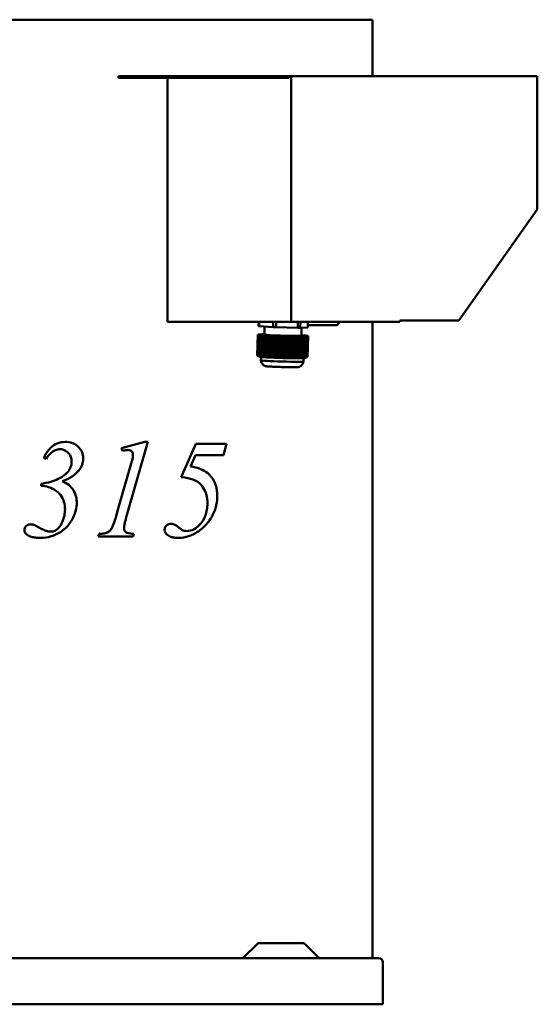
# Model space of a CAD drawing. Header units: millimetres. Extents: x 308 to 952, y 179 to 712.
# Tile 2 of 2: x 672 to 952, y 179 to 712. Entities that reach past the tile are written whole.
import ezdxf

# ---------------------------------------------------------------- set-up
doc = ezdxf.new("R2010")
doc.units = ezdxf.units.MM
doc.header["$LTSCALE"] = 3
doc.layers.add('Widoczne (ISO)', color=7, linetype='Continuous', lineweight=50)

msp = doc.modelspace()

# ---------------------------------------------------------------- linework, layer by layer
at = {"layer": 'Widoczne (ISO)'}
for p, q in [((667.03, 711.5), (725.72, 711.5)), ((838.32, 711.5), (725.72, 711.5)), ((838.32, 711.5), (862.63, 711.5)), ((862.63, 711.5), (862.63, 681)), ((725.45, 681), (725.45, 680)), ((727.36, 681), (725.45, 681)), ((817.5, 681), (727.36, 681)), ((727.36, 681), (727.36, 680)), ((817.5, 681), (818.78, 681)), ((817.5, 681), (817.5, 680)), ((818.78, 681), (818.78, 548.27)), ((951.73, 681), (818.78, 681)), ((951.73, 679.2), (951.73, 681)), ((725.45, 680), (727.36, 680)), ((727.36, 680), (817.5, 680)), ((751.96, 548.27), (751.96, 680)), ((951.73, 679.2), (951.73, 609)), ((951.73, 609), (909.3, 549)), ((751.96, 548.27), (818.78, 548.27)), ((801.2, 548.27), (801.13, 545.89)), ((801.43, 545.83), (801.5, 548.27)), ((809.1, 548.27), (809.01, 545.35)), ((810.64, 545.28), (810.73, 548.27)), ((818.78, 548.27), (877.49, 548.27)), ((822.41, 548.27), (822.32, 545)), ((823.65, 545), (823.74, 548.27)), ((827.82, 548.27), (827.74, 545.2)), ((844.79, 548.27), (843.54, 546.5)), ((862.63, 548.27), (862.63, 204.5)), ((877.49, 548.27), (877.49, 549)), ((909.3, 549), (877.49, 549)), ((801.13, 545.89), (801.43, 545.83)), ((801.43, 545.83), (809.01, 545.35)), ((804.43, 545.64), (804.31, 541.34)), ((809.01, 545.35), (810.64, 545.28)), ((810.64, 545.28), (822.32, 545)), ((822.32, 545), (823.65, 545)), ((823.65, 545), (827.74, 545.2)), ((824.42, 545.04), (824.3, 540.76)), ((827.77, 546.5), (843.54, 546.5)), ((800.66, 541.37), (800.33, 530.06)), ((801.08, 541.39), (800.66, 541.37)), ((800.66, 541.37), (801.44, 541.32)), ((801.67, 541.38), (801.08, 541.39)), ((801.11, 529.8), (801.44, 541.32)), ((801.28, 541.39), (801.29, 541.4)), ((801.49, 541.41), (801.29, 541.4)), ((801.29, 541.4), (801.67, 541.38)), ((801.44, 541.32), (802.03, 541.31)), ((802.08, 541.4), (801.49, 541.41)), ((801.82, 541.3), (801.49, 529.69)), ((801.91, 541.43), (801.7, 541.42)), ((801.7, 541.42), (802.08, 541.4)), ((801.7, 541.41), (801.7, 541.42)), ((802.03, 541.31), (801.82, 541.3)), ((801.82, 541.3), (802.21, 541.27)), ((801.87, 529.58), (802.21, 541.27)), ((802.49, 541.42), (801.91, 541.43)), ((802.32, 541.46), (802.11, 541.44)), ((802.11, 541.43), (802.11, 541.44)), ((802.11, 541.44), (802.49, 541.42)), ((802.21, 541.27), (802.8, 541.26)), ((802.59, 541.25), (802.25, 529.48)), ((802.91, 541.44), (802.32, 541.46)), ((802.74, 541.48), (802.53, 541.47)), ((802.53, 541.45), (802.53, 541.47)), ((802.53, 541.47), (802.91, 541.44)), ((802.8, 541.26), (802.59, 541.25)), ((802.59, 541.25), (802.98, 541.23)), ((802.64, 529.4), (802.98, 541.23)), ((803.32, 541.46), (802.74, 541.48)), ((803.15, 541.5), (802.94, 541.49)), ((802.94, 541.47), (802.94, 541.49)), ((802.94, 541.49), (803.32, 541.46)), ((802.98, 541.23), (803.57, 541.21)), ((803.36, 541.2), (803.02, 529.32)), ((803.74, 541.48), (803.15, 541.5)), ((803.56, 541.52), (803.35, 541.51)), ((803.35, 541.49), (803.35, 541.51)), ((803.35, 541.51), (803.74, 541.48)), ((803.57, 541.21), (803.36, 541.2)), ((803.36, 541.2), (803.75, 541.18)), ((803.4, 529.25), (803.75, 541.18)), ((804.15, 541.5), (803.56, 541.52)), ((803.75, 541.18), (804.33, 541.16)), ((803.98, 541.54), (803.77, 541.53)), ((803.77, 541.51), (803.77, 541.53)), ((803.77, 541.53), (804.15, 541.5)), ((804.13, 541.15), (803.78, 529.2)), ((804.31, 541.53), (803.98, 541.54)), ((804.33, 541.16), (804.13, 541.15)), ((804.13, 541.15), (804.51, 541.13)), ((804.17, 529.15), (804.51, 541.13)), ((804.18, 541.53), (804.18, 541.55)), ((804.31, 541.55), (804.18, 541.55)), ((804.18, 541.55), (804.31, 541.54)), ((804.51, 541.13), (805.1, 541.11)), ((804.9, 541.1), (804.55, 529.11)), ((805.1, 541.11), (804.9, 541.1)), ((804.9, 541.1), (805.28, 541.08)), ((804.94, 529.09), (805.28, 541.08)), ((805.28, 541.08), (805.87, 541.06)), ((805.66, 541.05), (805.32, 529.08)), ((805.87, 541.06), (805.66, 541.05)), ((805.66, 541.05), (806.05, 541.03)), ((805.71, 529.07), (806.05, 541.03)), ((806.05, 541.03), (806.64, 541.02)), ((806.43, 541.01), (806.09, 529.08)), ((806.64, 541.02), (806.43, 541.01)), ((806.43, 541.01), (806.82, 540.98)), ((806.48, 529.1), (806.82, 540.98)), ((806.82, 540.98), (807.41, 540.97)), ((807.2, 540.96), (806.86, 529.13)), ((807.41, 540.97), (807.2, 540.96)), ((807.2, 540.96), (807.59, 540.93)), ((807.25, 529.17), (807.59, 540.93)), ((807.59, 540.93), (808.17, 540.92)), ((807.97, 540.91), (807.63, 529.21)), ((808.17, 540.92), (807.97, 540.91)), ((807.97, 540.91), (808.36, 540.88)), ((808.02, 529.27), (808.36, 540.88)), ((808.36, 540.88), (808.94, 540.87)), ((808.74, 540.86), (808.4, 529.34)), ((808.94, 540.87), (808.74, 540.86)), ((808.74, 540.86), (809.52, 540.81)), ((809.52, 540.81), (809.2, 529.49)), ((809.52, 540.81), (810.74, 540.78)), ((810.4, 529.26), (810.74, 540.78)), ((810.94, 540.79), (810.6, 529.05)), ((810.74, 540.78), (810.94, 540.79)), ((810.94, 540.79), (811.32, 540.77)), ((811.32, 540.77), (810.99, 529.15)), ((811.32, 540.77), (811.92, 540.75)), ((811.58, 529.06), (811.92, 540.75)), ((812.12, 540.76), (811.78, 528.86)), ((811.92, 540.75), (812.12, 540.76)), ((812.12, 540.76), (812.51, 540.74)), ((812.51, 540.74), (812.17, 528.97)), ((812.51, 540.74), (813.1, 540.72)), ((812.76, 528.9), (813.1, 540.72)), ((813.31, 540.73), (812.96, 528.74)), ((813.1, 540.72), (813.31, 540.73)), ((813.31, 540.73), (813.69, 540.71)), ((813.69, 540.71), (813.34, 528.83)), ((813.69, 540.71), (814.28, 540.7)), ((813.94, 528.77), (814.28, 540.7)), ((814.49, 540.71), (814.14, 528.72)), ((814.28, 540.7), (814.49, 540.71)), ((814.49, 540.71), (814.87, 540.68)), ((814.87, 540.68), (814.52, 528.73)), ((814.87, 540.68), (815.46, 540.67)), ((815.12, 528.69), (815.46, 540.67)), ((815.67, 540.68), (815.32, 528.69)), ((815.46, 540.67), (815.67, 540.68)), ((815.67, 540.68), (816.05, 540.65)), ((816.05, 540.65), (815.7, 528.67)), ((816.05, 540.65), (816.65, 540.64)), ((816.3, 528.65), (816.65, 540.64)), ((816.85, 540.65), (816.5, 528.66)), ((816.65, 540.64), (816.85, 540.65)), ((816.85, 540.65), (817.23, 540.63)), ((817.23, 540.63), (816.89, 528.65)), ((817.23, 540.63), (817.83, 540.61)), ((817.48, 528.66), (817.83, 540.61)), ((818.03, 540.62), (817.69, 528.63)), ((817.83, 540.61), (818.03, 540.62)), ((818.03, 540.62), (818.41, 540.6)), ((818.41, 540.6), (818.07, 528.67)), ((818.41, 540.6), (819.01, 540.58)), ((818.67, 528.7), (819.01, 540.58)), ((819.21, 540.59), (818.87, 528.6)), ((819.01, 540.58), (819.21, 540.59)), ((819.21, 540.59), (819.6, 540.57)), ((819.6, 540.57), (819.26, 528.74)), ((819.6, 540.57), (820.19, 540.56)), ((819.85, 528.79), (820.19, 540.56)), ((820.4, 540.57), (820.05, 528.66)), ((820.19, 540.56), (820.4, 540.57)), ((820.4, 540.57), (820.78, 540.54)), ((820.78, 540.54), (820.44, 528.85)), ((820.78, 540.54), (821.37, 540.53)), ((821.04, 528.92), (821.37, 540.53)), ((821.58, 540.54), (821.24, 528.8)), ((821.37, 540.53), (821.58, 540.54)), ((821.58, 540.54), (821.96, 540.51)), ((821.96, 540.51), (821.63, 528.99)), ((821.96, 540.51), (823.17, 540.48)), ((823.17, 540.48), (822.85, 529.17)), ((823.17, 540.48), (823.6, 540.51)), ((823.6, 540.51), (823.21, 540.53)), ((823.21, 540.53), (823.8, 540.52)), ((823.26, 528.98), (823.6, 540.51)), ((823.8, 540.52), (823.47, 528.9)), ((824.01, 540.53), (823.63, 540.55)), ((823.63, 540.55), (824.22, 540.54)), ((823.67, 528.83), (824.01, 540.53)), ((823.8, 540.52), (824.01, 540.53)), ((824.22, 540.54), (823.88, 528.77)), ((824.42, 540.55), (824.04, 540.57)), ((824.04, 540.57), (824.63, 540.56)), ((824.08, 528.72), (824.42, 540.55)), ((824.22, 540.54), (824.42, 540.55)), ((824.63, 540.56), (824.29, 528.68)), ((824.48, 540.94), (824.3, 540.95)), ((824.3, 540.93), (824.48, 540.94)), ((824.86, 540.92), (824.3, 540.93)), ((824.84, 540.57), (824.46, 540.59)), ((824.46, 540.59), (825.04, 540.58)), ((824.48, 540.94), (824.48, 540.93)), ((824.49, 528.64), (824.84, 540.57)), ((824.63, 540.56), (824.84, 540.57)), ((825.04, 540.58), (824.7, 528.62)), ((825.25, 540.89), (824.86, 540.92)), ((825.25, 540.59), (824.87, 540.61)), ((824.87, 540.61), (825.46, 540.6)), ((824.91, 528.61), (825.25, 540.59)), ((825.04, 540.88), (825.25, 540.89)), ((825.63, 540.87), (825.04, 540.88)), ((825.04, 540.58), (825.25, 540.59)), ((825.46, 540.6), (825.11, 528.61)), ((825.25, 540.89), (825.25, 540.88)), ((825.28, 540.63), (825.87, 540.62)), ((825.67, 540.61), (825.28, 540.63)), ((825.32, 528.62), (825.67, 540.61)), ((825.46, 540.6), (825.67, 540.61)), ((825.87, 540.62), (825.53, 528.64)), ((826.01, 540.84), (825.63, 540.87)), ((826.08, 540.63), (825.7, 540.65)), ((825.7, 540.65), (826.29, 540.64)), ((825.73, 528.67), (826.08, 540.63)), ((825.81, 540.83), (826.01, 540.84)), ((826.4, 540.82), (825.81, 540.83)), ((825.87, 540.62), (826.08, 540.63)), ((826.29, 540.64), (825.94, 528.72)), ((826.01, 540.84), (826.01, 540.83)), ((826.49, 540.65), (826.11, 540.67)), ((826.11, 540.67), (826.7, 540.66)), ((826.15, 528.77), (826.49, 540.65)), ((826.29, 540.64), (826.49, 540.65)), ((826.7, 540.66), (826.36, 528.83)), ((826.78, 540.8), (826.4, 540.82)), ((826.53, 540.69), (827.11, 540.68)), ((826.91, 540.67), (826.53, 540.69)), ((826.57, 528.9), (826.91, 540.67)), ((826.58, 540.79), (826.78, 540.8)), ((827.16, 540.77), (826.58, 540.79)), ((826.7, 540.66), (826.91, 540.67)), ((826.78, 540.8), (826.78, 540.78)), ((827.11, 540.68), (826.78, 528.99)), ((826.94, 540.71), (827.53, 540.7)), ((827.32, 540.69), (826.94, 540.71)), ((826.99, 529.08), (827.32, 540.69)), ((827.11, 540.68), (827.32, 540.69)), ((827.95, 540.72), (827.16, 540.77)), ((827.53, 540.7), (827.19, 529.18)), ((827.53, 540.7), (827.95, 540.72)), ((827.95, 540.72), (827.62, 529.41)), ((802, 529.37), (801.24, 529.67)), ((802.46, 529.29), (802.41, 527.48)), ((803.15, 529.22), (803.09, 529.22)), ((803.81, 529.18), (803.59, 529.18)), ((804.17, 529.15), (804.21, 529.14)), ((804.55, 529.13), (804.21, 529.14)), ((804.55, 529.11), (804.55, 529.11)), ((804.94, 529.09), (804.94, 529.09)), ((805.32, 529.08), (804.94, 529.09)), ((805.33, 529.07), (805.32, 529.08)), ((806.14, 529.03), (805.82, 529.04)), ((807.01, 528.98), (806.88, 528.98)), ((812.96, 528.74), (812.91, 528.74)), ((813.08, 528.74), (812.96, 528.74)), ((814.14, 528.72), (814, 528.71)), ((814.45, 528.7), (814.14, 528.72)), ((815.12, 528.69), (815.13, 528.68)), ((815.32, 528.69), (815.13, 528.68)), ((815.32, 528.69), (815.32, 528.69)), ((815.32, 528.69), (815.32, 528.69)), ((815.7, 528.66), (815.32, 528.69)), ((815.7, 528.66), (815.7, 528.67)), ((816.5, 528.66), (816.3, 528.65)), ((816.3, 528.65), (816.3, 528.65)), ((816.51, 528.66), (816.5, 528.66)), ((816.5, 528.66), (816.5, 528.66)), ((816.86, 528.64), (816.51, 528.66)), ((816.86, 528.64), (816.89, 528.65)), ((817.69, 528.63), (817.52, 528.62)), ((817.94, 528.62), (817.69, 528.63)), ((818.87, 528.6), (818.81, 528.6)), ((818.96, 528.6), (818.87, 528.6)), ((823.88, 528.58), (823.79, 528.58)), ((824.58, 528.59), (824.39, 528.59)), ((824.91, 528.61), (824.88, 528.6)), ((825.11, 528.61), (824.91, 528.61)), ((825.11, 528.61), (825.11, 528.61)), ((825.49, 528.63), (825.32, 528.63)), ((825.32, 528.62), (825.32, 528.62)), ((825.45, 528.63), (825.4, 526.82)), ((825.49, 528.63), (825.53, 528.64)), ((825.75, 528.65), (825.69, 528.65)), ((825.9, 528.68), (825.9, 528.68)), ((825.91, 528.68), (826.38, 528.84)), ((727.18, 479.9), (739.64, 483.37)), ((727.67, 478.55), (727.18, 479.9)), ((741.4, 483.37), (729.51, 442.03)), ((739.64, 483.37), (741.4, 483.37)), ((759.25, 464.41), (767.17, 482.35)), ((767.17, 482.35), (783.88, 482.35)), ((783.88, 482.35), (782.17, 476.26)), ((685.11, 474.71), (686.46, 474.3)), ((767.09, 476.26), (764.36, 470.13)), ((782.17, 476.26), (767.09, 476.26)), ((725.72, 448.74), (732.33, 471.73)), ((683.64, 459.67), (683.64, 460.74)), ((725.72, 448.74), (723.79, 442.03)), ((715.01, 433.69), (714.48, 432.35)), ((714.48, 432.35), (725.72, 432.35)), ((733.47, 432.35), (725.72, 432.35)), ((733.84, 433.69), (733.47, 432.35)), ((800.31, 212.06), (793.19, 204.94)), ((801.37, 212.5), (825.17, 212.5)), ((826.23, 212.06), (833.36, 204.94)), ((310.57, 204.5), (865.97, 204.5)), ((868.27, 179.5), (868.27, 202.2)), ((868.27, 179.5), (308.27, 179.5))]:
    msp.add_line(p, q, dxfattribs=at)
for centre, radius, start, end in [((801.37, 211), 1.5, 90, 135), ((825.17, 211), 1.5, 45, 90), ((792.13, 206), 1.5, 270, 315), ((834.42, 206), 1.5, 225, 270), ((865.97, 202.2), 2.3, 0, 90)]:
    msp.add_arc(centre, radius, start, end, dxfattribs=at)
for centre, major_axis, ratio, start_param, end_param in [((814.3, 541.05), (-10, 0.29), 0.028837, 0, 3.141593), ((813.96, 529.06), (-12, 0.35), 0.028837, 0.079347, 0.437206), ((813.9, 527.15), (11.5, -0.33), 0.028837, 3.141593, 6.283185), ((812.19, 605.34), (-3.09, -78.34), 0.344117, 6.052452, 6.057902), ((813.96, 529.06), (-12, 0.35), 0.028837, 0.450955, 0.528191), ((805.72, 562.61), (-0.16, -33.54), 0.640692, 6.200426, 6.218431), ((813.96, 529.06), (-12, 0.35), 0.028837, 0.565332, 0.622376), ((813.96, 529.06), (-12, 0.35), 0.028837, 0.670417, 0.695746), ((805.69, 562.05), (-0.16, -32.98), 0.640692, 6.236469, 6.245617), ((805.69, 562.05), (-0.16, -32.98), 0.640692, 6.245618, 6.254767), ((813.96, 529.06), (-12, 0.35), 0.028837, 0.695746, 0.721076), ((805.7, 562.61), (-0.16, -33.54), 0.640692, 6.272805, 6.290809), ((813.96, 529.06), (-12, 0.35), 0.028837, 0.769117, 0.82616), ((813.96, 529.06), (-12, 0.35), 0.028837, 0.863302, 0.940538), ((828.62, 604.3), (-15.05, -76.94), 0.984809, 6.188585, 6.194035), ((813.96, 529.06), (-12, 0.35), 0.028837, 0.954286, 1.484404), ((802.56, 605.32), (-0.37, -78.4), 0.640692, 0.218433, 0.223884), ((813.96, 529.06), (-12, 0.35), 0.028837, 1.498153, 1.575388), ((813.96, 529.06), (-12, 0.35), 0.028837, 1.61253, 1.669573), ((816.98, 562.17), (-6.44, -32.91), 0.984809, 0.121659, 0.139663), ((813.96, 529.06), (11.5, -0.33), 0.028836, 4.83229, 4.832391), ((816.95, 561.61), (-6.33, -32.37), 0.984809, 0.157702, 0.16685), ((813.96, 529.06), (-12, 0.35), 0.028837, 1.717614, 1.742944), ((816.95, 561.61), (-6.33, -32.37), 0.984809, 0.166851, 0.175999), ((813.96, 529.06), (-12, 0.35), 0.028837, 1.742944, 1.768274), ((813.96, 529.06), (11.5, -0.33), 0.028836, 4.936682, 4.936783), ((813.96, 529.06), (-12, 0.35), 0.028837, 1.816315, 1.873358), ((816.96, 562.17), (-6.44, -32.91), 0.984809, 0.194038, 0.212042), ((813.96, 529.06), (-12, 0.35), 0.028837, 1.910499, 1.987735), ((827.84, 604.72), (-3.09, -78.34), 0.344117, 6.052452, 6.057902), ((813.96, 529.06), (-12, 0.35), 0.028837, 2.001484, 2.531601), ((806.51, 604.82), (15.05, 76.94), 0.984809, 3.564444, 3.569895), ((813.96, 529.06), (-12, 0.35), 0.028837, 2.54535, 2.622586), ((813.96, 529.06), (-12, 0.35), 0.028837, 2.659727, 2.716771), ((826.19, 562.12), (-1.32, -33.51), 0.344117, 6.268712, 6.286716), ((813.96, 529.06), (12, -0.35), 0.028837, 5.906404, 5.931734), ((826.17, 561.57), (-1.3, -32.95), 0.344117, 0.021569, 0.030717), ((826.17, 561.57), (-1.3, -32.95), 0.344117, 0.030719, 0.039867), ((813.96, 529.06), (12, -0.35), 0.028837, 5.931734, 5.957064), ((813.96, 529.06), (12, -0.35), 0.028837, 6.005105, 6.062148), ((826.18, 562.12), (-1.32, -33.51), 0.344117, 0.057905, 0.07591), ((813.96, 529.06), (12, -0.35), 0.028837, 6.09929, 6.176525), ((815.36, 605.26), (-0.37, -78.4), 0.640692, 0.218433, 0.223884), ((813.96, 529.06), (12, -0.35), 0.028837, 6.190274, 6.203839)]:
    msp.add_ellipse(centre, major_axis=major_axis, ratio=ratio, start_param=start_param, end_param=end_param, dxfattribs=at)
for points, weights in [([(800.33, 530.06), (800.73, 529.92), (801.11, 529.8)], [1.03059895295, 1.03443691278, 1.03615699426]), ([(800.75, 529.87), (800.54, 529.95), (800.33, 530.06)], [1.03615699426, 1.03443691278, 1.03059895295]), ([(801.33, 529.64), (801.04, 529.75), (800.75, 529.87)], [1.106677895, 1.11299129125, 1.11875016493]), ([(801.11, 529.8), (801.41, 529.68), (801.69, 529.57)], [1.11875016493, 1.11299129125, 1.106677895]), ([(801.14, 529.71), (801.24, 529.68), (801.33, 529.64)], [2.49742927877, 2.50677910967, 2.51583023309]), ([(801.49, 529.69), (801.68, 529.63), (801.87, 529.58)], [2.38492444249, 2.39631910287, 2.40645676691]), ([(801.69, 529.57), (801.59, 529.63), (801.49, 529.69)], [2.51583023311, 2.49767251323, 2.47831262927]), ([(801.87, 529.58), (802.17, 529.46), (802.45, 529.35)], [1.00346989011, 1.00262710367, 1.00121647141]), ([(802.25, 529.48), (802.45, 529.44), (802.64, 529.4)], [2.4257172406, 2.43500827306, 2.44291812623]), ([(802.45, 529.35), (802.36, 529.42), (802.25, 529.48)], [2.64257377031, 2.6197340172, 2.5955942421]), ([(802.64, 529.4), (802.87, 529.31), (803.09, 529.22)], [1.00227152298, 1.00131282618, 1]), ([(803.02, 529.32), (803.21, 529.28), (803.4, 529.25)], [2.45746040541, 2.46421278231, 2.469482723]), ([(803.4, 529.25), (803.5, 529.22), (803.59, 529.18)], [1.00107831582, 1.00057122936, 1]), ([(803.82, 529.16), (803.8, 529.18), (803.78, 529.2)], [1, 1.00039185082, 1.00075998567]), ([(805.71, 529.07), (805.76, 529.06), (805.82, 529.04)], [1.00075998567, 1.00039185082, 1]), ([(806.09, 529.08), (806.28, 529.09), (806.48, 529.1)], [2.469482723, 2.46421278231, 2.45746040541]), ([(806.15, 529.02), (806.12, 529.05), (806.09, 529.08)], [1, 1.00057122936, 1.00107831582]), ([(806.86, 529.13), (807.05, 529.15), (807.25, 529.17)], [2.44291812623, 2.43500827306, 2.4257172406]), ([(807.01, 528.97), (806.94, 529.05), (806.86, 529.13)], [1, 1.00131282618, 1.00227152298]), ([(807.25, 529.17), (807.54, 529.09), (807.83, 529.01)], [2.5955942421, 2.6197340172, 2.64257377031]), ([(807.63, 529.21), (807.82, 529.24), (808.02, 529.27)], [2.40645676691, 2.39631910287, 2.38492444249]), ([(807.83, 529.01), (807.73, 529.11), (807.63, 529.21)], [1.00121647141, 1.00262710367, 1.00346989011]), ([(808.02, 529.27), (808.32, 529.2), (808.6, 529.13)], [2.47831262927, 2.49767251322, 2.51583023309]), ([(808.4, 529.34), (808.79, 529.41), (809.2, 529.49)], [1.03615699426, 1.03443691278, 1.03059895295]), ([(808.6, 529.13), (808.51, 529.23), (808.4, 529.34)], [1.10667789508, 1.11299129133, 1.11875016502]), ([(809.2, 529.49), (809.81, 529.37), (810.4, 529.26)], [1.03059895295, 1.03443691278, 1.03615699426]), ([(810.4, 529.26), (810.51, 529.15), (810.6, 529.05)], [1.11875016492, 1.11299129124, 1.106677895]), ([(810.6, 529.05), (810.79, 529.1), (810.99, 529.15)], [2.51583023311, 2.49767251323, 2.47831262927]), ([(810.99, 529.15), (811.29, 529.1), (811.58, 529.06)], [2.38492444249, 2.39631910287, 2.40645676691]), ([(811.58, 529.06), (811.68, 528.95), (811.78, 528.86)], [1.0034698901, 1.00262710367, 1.0012164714]), ([(811.78, 528.86), (811.97, 528.91), (812.17, 528.97)], [2.64257377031, 2.6197340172, 2.5955942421]), ([(812.17, 528.97), (812.46, 528.93), (812.76, 528.9)], [2.4257172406, 2.43500827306, 2.44291812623]), ([(812.76, 528.9), (812.84, 528.82), (812.91, 528.74)], [1.00227152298, 1.00131282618, 1]), ([(813.34, 528.83), (813.64, 528.8), (813.94, 528.77)], [2.45746040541, 2.46421278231, 2.469482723]), ([(813.94, 528.77), (813.97, 528.74), (814, 528.71)], [1.00107831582, 1.00057122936, 1]), ([(814.45, 528.7), (814.49, 528.71), (814.52, 528.73)], [1, 1.00039185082, 1.00075998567]), ([(817.48, 528.66), (817.5, 528.64), (817.52, 528.62)], [1.00075998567, 1.00039185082, 1]), ([(817.94, 528.62), (818.01, 528.64), (818.07, 528.67)], [1, 1.00057122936, 1.00107831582]), ([(818.07, 528.67), (818.37, 528.69), (818.67, 528.7)], [2.469482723, 2.46421278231, 2.45746040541]), ([(818.96, 528.6), (819.1, 528.67), (819.26, 528.74)], [1, 1.00131282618, 1.00227152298]), ([(819.26, 528.74), (819.55, 528.76), (819.85, 528.79)], [2.44291812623, 2.43500827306, 2.4257172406]), ([(819.85, 528.79), (819.95, 528.72), (820.05, 528.66)], [2.5955942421, 2.6197340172, 2.64257377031]), ([(820.05, 528.66), (820.24, 528.75), (820.44, 528.85)], [1.00121647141, 1.00262710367, 1.00346989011]), ([(820.44, 528.85), (820.74, 528.88), (821.04, 528.92)], [2.40645676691, 2.39631910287, 2.38492444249]), ([(821.04, 528.92), (821.14, 528.85), (821.24, 528.8)], [2.47831262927, 2.49767251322, 2.51583023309]), ([(821.24, 528.8), (821.43, 528.89), (821.63, 528.99)], [1.10667789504, 1.11299129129, 1.11875016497]), ([(821.63, 528.99), (822.22, 529.07), (822.85, 529.17)], [1.03615699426, 1.03443691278, 1.03059895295]), ([(822.85, 529.17), (823.06, 529.07), (823.26, 528.98)], [1.03059895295, 1.03443691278, 1.03615699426]), ([(823.26, 528.98), (823.07, 528.88), (822.88, 528.79)], [1.11875016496, 1.11299129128, 1.10667789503]), ([(822.88, 528.79), (823.17, 528.84), (823.47, 528.9)], [2.51583023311, 2.49767251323, 2.47831262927]), ([(823.67, 528.83), (823.47, 528.74), (823.28, 528.64)], [1.00346989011, 1.00262710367, 1.00121647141]), ([(823.28, 528.64), (823.58, 528.7), (823.88, 528.77)], [2.64257377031, 2.6197340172, 2.5955942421]), ([(823.47, 528.9), (823.57, 528.87), (823.67, 528.83)], [2.38492444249, 2.39631910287, 2.40645676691]), ([(824.08, 528.72), (823.93, 528.65), (823.78, 528.58)], [1.00227152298, 1.00131282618, 1]), ([(823.88, 528.77), (823.98, 528.74), (824.08, 528.72)], [2.4257172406, 2.43500827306, 2.44291812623]), ([(824.29, 528.68), (824.39, 528.66), (824.49, 528.64)], [2.45746040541, 2.46421278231, 2.469482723]), ([(824.49, 528.64), (824.43, 528.61), (824.37, 528.58)], [1.00107831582, 1.00057122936, 1]), ([(824.58, 528.59), (824.64, 528.61), (824.7, 528.62)], [1, 1.00039185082, 1.00075998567]), ([(825.73, 528.67), (825.7, 528.66), (825.66, 528.64)], [1.00075998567, 1.00039185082, 1]), ([(825.75, 528.65), (825.84, 528.68), (825.94, 528.72)], [1, 1.00057122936, 1.00107831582]), ([(825.9, 528.68), (826.12, 528.75), (826.36, 528.83)], [1, 1.00131282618, 1.00227152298]), ([(825.94, 528.72), (826.05, 528.74), (826.15, 528.77)], [2.469482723, 2.46421278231, 2.45746040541]), ([(826.36, 528.83), (826.46, 528.87), (826.57, 528.9)], [2.44291812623, 2.43500827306, 2.4257172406]), ([(826.57, 528.92), (826.67, 528.95), (826.78, 528.99)], [1.00282211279, 1.00317966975, 1.00346989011]), ([(826.78, 528.99), (826.88, 529.03), (826.99, 529.08)], [2.40645676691, 2.39631910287, 2.38492444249]), ([(826.99, 529.11), (827.09, 529.14), (827.19, 529.18)], [1.11470501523, 1.11676067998, 1.11875016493]), ([(827.19, 529.18), (827.4, 529.28), (827.62, 529.41)], [1.03615699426, 1.03443691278, 1.03059895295])]:
    msp.add_rational_spline(points, weights, degree=2, dxfattribs=at)
for points, knots in [([(804.3, 524.56), (804.21, 524.6), (804.12, 524.66), (803.9, 524.82), (803.77, 524.91), (803.5, 525.16), (803.35, 525.31), (803.02, 525.73), (802.85, 525.99), (802.56, 526.65), (802.45, 527.05), (802.41, 527.48)], [1.51656709, 1.51656709, 1.51656709, 1.51656709, 1.5267104, 1.5267104, 1.5368537, 1.5368537, 1.54699701, 1.54699701, 1.55714031, 1.55714031, 1.56728362, 1.56728362, 1.56728362, 1.56728362]), ([(825.4, 526.82), (825.34, 526.42), (825.21, 526.05), (824.91, 525.42), (824.72, 525.16), (824.37, 524.74), (824.21, 524.59), (823.91, 524.35), (823.78, 524.26), (823.55, 524.12), (823.45, 524.06), (823.35, 524.01), (823.35, 524.01), (823.34, 524.01)], [4.71590169, 4.71590169, 4.71590169, 4.71590169, 4.72528262, 4.72528262, 4.73542592, 4.73542592, 4.74556923, 4.74556923, 4.75571254, 4.75571254, 4.76585584, 4.76585584, 4.76661822, 4.76661822, 4.76661822, 4.76661822]), ([(823.34, 524.01), (823.23, 523.95), (823.14, 523.92), (822.98, 523.87), (822.92, 523.85), (822.77, 523.81), (822.7, 523.8), (822.4, 523.76), (822.22, 523.75), (821.47, 523.72), (820.76, 523.71), (819.17, 523.71), (818.38, 523.72), (816.68, 523.74), (815.77, 523.76), (813.92, 523.81), (812.98, 523.84), (811.16, 523.9), (810.28, 523.93), (808.66, 524.01), (807.92, 524.05), (806.65, 524.13), (806.13, 524.16), (805.52, 524.22), (805.35, 524.24), (805.09, 524.28), (805.01, 524.3), (804.84, 524.34), (804.77, 524.35), (804.64, 524.4), (804.59, 524.42), (804.47, 524.47), (804.4, 524.5), (804.3, 524.56)], [4.766618, 4.766618, 4.766618, 4.766618, 4.790786, 4.790786, 4.821956, 4.821956, 4.877567, 4.877567, 5.080262, 5.080262, 5.510752, 5.510752, 5.839536, 5.839536, 6.162988, 6.162988, 6.485211, 6.485211, 6.807584, 6.807584, 7.13173, 7.13173, 7.463551, 7.463551, 7.631652, 7.631652, 7.715702, 7.715702, 7.757727, 7.757727, 7.77874, 7.77874, 7.799752, 7.799752, 7.799752, 7.799752]), ([(685.11, 474.71), (686, 476.71), (687.18, 478.6), (689.92, 481.23), (691.17, 482.02), (693.79, 483.11), (695.19, 483.37), (696.63, 483.37)], [0, 0, 0, 0, 0.660926, 0.660926, 1.160855, 1.160855, 1.703639, 1.703639, 1.703639, 1.703639]), ([(693.81, 479.41), (693.01, 479.41), (692.24, 479.26), (690.58, 478.62), (689.76, 478.08), (688.03, 476.54), (687.18, 475.44), (686.46, 474.3)], [0, 0, 0, 0, 0.2522546, 0.2522546, 0.5552432, 0.5552432, 0.9630574, 0.9630574, 0.9630574, 0.9630574]), ([(700.14, 472.71), (700.14, 473.57), (700.02, 474.41), (699.48, 475.91), (699.12, 476.53), (698.23, 477.61), (697.63, 478.18), (696.39, 478.89), (695.9, 479.08), (694.87, 479.35), (694.34, 479.41), (693.81, 479.41)], [0, 0, 0, 0, 0.2581956, 0.2581956, 0.4825621, 0.4825621, 0.6910991, 0.6910991, 0.8147101, 0.8147101, 0.9398213, 0.9398213, 0.9398213, 0.9398213]), ([(696.63, 483.37), (697.98, 483.37), (699.32, 483.18), (702.11, 482.16), (703.12, 481.33), (704.5, 479.99), (705.14, 479.12), (705.88, 477.48), (706.09, 476.82), (706.34, 475.5), (706.39, 474.86), (706.39, 474.22)], [0, 0, 0, 0, 0.435173, 0.435173, 0.966503, 0.966503, 1.624817, 1.624817, 2.034588, 2.034588, 2.40834, 2.40834, 2.40834, 2.40834]), ([(730.66, 479), (730.35, 479), (730.01, 478.96), (729.06, 478.84), (728.31, 478.69), (727.67, 478.55)], [0, 0, 0, 0, 0.127986, 0.127986, 0.4067052, 0.4067052, 0.4067052, 0.4067052]), ([(733.27, 476.22), (733.27, 476.58), (733.23, 476.93), (733.05, 477.53), (732.94, 477.77), (732.65, 478.21), (732.46, 478.39), (732.02, 478.71), (731.76, 478.82), (731.22, 478.97), (730.94, 479), (730.66, 479)], [0, 0, 0, 0, 0.1079211, 0.1079211, 0.1949873, 0.1949873, 0.2896346, 0.2896346, 0.4027807, 0.4027807, 0.5216303, 0.5216303, 0.5216303, 0.5216303]), ([(706.39, 474.22), (706.39, 473.11), (706.19, 472.05), (705.4, 469.91), (704.79, 468.9), (703.54, 467.26), (702.53, 466.07), (698.78, 463.66), (696.97, 462.81), (695.16, 462.08)], [0, 0, 0, 0, 0.332346, 0.332346, 0.694049, 0.694049, 0.980065, 0.980065, 1.195884, 1.195884, 1.195884, 1.195884]), ([(732.33, 471.73), (732.48, 472.24), (732.65, 472.83), (732.96, 473.92), (733.14, 474.59), (733.19, 474.79)], [0, 0, 0, 0, 0.1679655, 0.1679655, 0.3506266, 0.3506266, 0.3506266, 0.3506266]), ([(733.19, 474.79), (733.21, 475.03), (733.23, 475.27), (733.26, 475.74), (733.27, 475.98), (733.27, 476.22)], [0, 0, 0, 0, 0.07238, 0.07238, 0.1436032, 0.1436032, 0.1436032, 0.1436032]), ([(696.95, 466.05), (697.49, 466.51), (697.98, 467.02), (698.91, 468.24), (699.32, 468.95), (699.8, 470.22), (699.93, 470.73), (700.1, 471.73), (700.14, 472.22), (700.14, 472.71)], [0, 0, 0, 0, 0.2204699, 0.2204699, 0.4731184, 0.4731184, 0.6321549, 0.6321549, 0.7790962, 0.7790962, 0.7790962, 0.7790962]), ([(764.36, 470.13), (765.33, 469.98), (766.3, 469.78), (768.13, 469.3), (769, 469.02), (771.16, 468.13), (772.49, 467.4), (773.67, 466.42)], [0, 0, 0, 0, 0.413641, 0.413641, 0.78826, 0.78826, 1.369169, 1.369169, 1.369169, 1.369169]), ([(683.64, 460.74), (685.4, 461), (687.16, 461.36), (690.24, 462.26), (691.62, 462.76), (694.37, 464.09), (695.75, 464.96), (696.95, 466.05)], [0, 0, 0, 0, 0.546578, 0.546578, 0.998714, 0.998714, 1.506497, 1.506497, 1.506497, 1.506497]), ([(773.51, 450.16), (773.51, 451.87), (773.31, 453.54), (772.54, 456.18), (772.07, 457.36), (770.42, 459.92), (769.45, 460.96), (767.4, 462.39), (765.06, 463.77), (759.25, 464.41)], [0, 0, 0, 0, 0.51314, 0.51314, 0.854173, 0.854173, 1.208468, 1.208468, 1.504334, 1.504334, 1.504334, 1.504334]), ([(773.67, 466.42), (774.47, 465.74), (775.23, 464.96), (776.59, 463.15), (777.17, 462.13), (778.07, 459.9), (778.38, 458.76), (778.74, 456.51), (778.82, 455.44), (778.82, 454.36)], [0, 0, 0, 0, 0.394829, 0.394829, 0.792564, 0.792564, 1.163147, 1.163147, 1.485506, 1.485506, 1.485506, 1.485506]), ([(696.59, 446.97), (696.59, 448.36), (696.41, 449.73), (695.66, 452.24), (695.09, 453.58), (693.26, 455.85), (692.29, 456.67), (690.62, 457.71), (689.42, 458.4), (686.39, 459.36), (685.03, 459.6), (683.64, 459.67)], [0, 0, 0, 0, 0.416739, 0.416739, 0.790032, 0.790032, 1.086006, 1.086006, 1.245773, 1.245773, 1.369394, 1.369394, 1.369394, 1.369394]), ([(695.16, 462.08), (696.37, 461.58), (697.52, 460.94), (699.56, 459.33), (700.42, 458.4), (701.8, 456.19), (702.28, 454.98), (702.81, 452.61), (702.92, 451.51), (702.92, 450.4)], [0, 0, 0, 0, 0.415086, 0.415086, 0.817542, 0.817542, 1.219172, 1.219172, 1.550482, 1.550482, 1.550482, 1.550482]), ([(778.82, 454.36), (778.82, 452.66), (778.66, 450.98), (778.1, 448.34), (777.59, 445.95), (774.23, 440.17), (772.85, 438.69), (770.22, 436.09), (768.37, 434.72), (766.4, 433.69)], [0, 0, 0, 0, 0.511542, 0.511542, 0.826586, 0.826586, 1.05361, 1.05361, 1.484638, 1.484638, 1.484638, 1.484638]), ([(702.92, 450.4), (702.92, 449.05), (702.75, 447.72), (701.75, 443.69), (700.44, 441.22), (697.73, 437.49), (696.04, 435.91), (692.81, 433.87), (691.11, 433), (687.21, 431.79), (685.25, 431.49), (683.23, 431.49)], [0, 0, 0, 0, 0.406222, 0.406222, 1.25237, 1.25237, 2.146999, 2.146999, 2.713054, 2.713054, 3.250323, 3.250323, 3.250323, 3.250323]), ([(688.95, 434.92), (689.67, 434.92), (690.36, 435.06), (691.69, 435.64), (692.29, 436.07), (693.42, 437.19), (694.06, 438.03), (695.42, 440.66), (695.93, 442.07), (696.47, 444.68), (696.59, 445.82), (696.59, 446.97)], [0, 0, 0, 0, 0.223939, 0.223939, 0.453051, 0.453051, 0.713992, 0.713992, 0.984431, 0.984431, 1.188561, 1.188561, 1.188561, 1.188561]), ([(762.31, 435.21), (763.67, 435.21), (764.99, 435.54), (767.62, 436.94), (768.85, 438.01), (770.51, 439.96), (771.55, 441.27), (772.77, 444.43), (773.07, 445.58), (773.43, 447.9), (773.51, 449.02), (773.51, 450.16)], [0, 0, 0, 0, 0.577022, 0.577022, 1.192177, 1.192177, 1.490661, 1.490661, 1.646318, 1.646318, 1.788807, 1.788807, 1.788807, 1.788807]), ([(721.3, 435.94), (721.65, 436.42), (721.95, 437.01), (722.83, 438.92), (723.37, 440.57), (723.79, 442.03)], [0, 0, 0, 0, 0.1994756, 0.1994756, 0.6732845, 0.6732845, 0.6732845, 0.6732845]), ([(729.51, 442.03), (729.32, 441.35), (729.13, 440.64), (728.83, 439.34), (728.69, 438.66), (728.54, 437.62), (728.49, 437.17), (728.49, 436.76)], [0, 0, 0, 0, 0.2180908, 0.2180908, 0.412137, 0.412137, 0.5343883, 0.5343883, 0.5343883, 0.5343883]), ([(674.61, 435.7), (674.61, 436.11), (674.68, 436.51), (674.98, 437.24), (675.19, 437.55), (675.67, 438.05), (676, 438.35), (676.7, 438.66), (676.93, 438.73), (677.4, 438.82), (677.64, 438.84), (677.88, 438.84)], [0, 0, 0, 0, 0.1236492, 0.1236492, 0.2378615, 0.2378615, 0.3297565, 0.3297565, 0.3703158, 0.3703158, 0.4119644, 0.4119644, 0.4119644, 0.4119644]), ([(677.88, 438.84), (678.18, 438.84), (678.49, 438.82), (679.13, 438.73), (679.47, 438.65), (679.8, 438.56)], [0, 0, 0, 0, 0.0926717, 0.0926717, 0.1969194, 0.1969194, 0.1969194, 0.1969194]), ([(679.8, 438.56), (680.07, 438.46), (680.58, 438.2), (681.76, 437.58), (682.57, 437.11), (683.93, 436.38), (684.51, 436.09), (685.87, 435.47), (686.47, 435.26), (687.69, 434.99), (688.32, 434.92), (688.95, 434.92)], [0, 0, 0, 0, 0.0877338, 0.0877338, 0.3369612, 0.3369612, 0.5044128, 0.5044128, 0.7431337, 0.7431337, 0.9881806, 0.9881806, 0.9881806, 0.9881806]), ([(728.49, 436.76), (728.49, 436.46), (728.53, 436.16), (728.68, 435.63), (728.79, 435.41), (729.13, 434.91), (729.37, 434.71), (729.69, 434.49), (729.96, 434.37), (731.19, 433.94), (732.61, 433.78), (733.84, 433.69)], [0, 0, 0, 0, 0.090796, 0.090796, 0.171297, 0.171297, 0.301345, 0.301345, 0.560966, 0.560966, 1.514836, 1.514836, 1.514836, 1.514836]), ([(750.39, 435.9), (750.39, 436.23), (750.43, 436.54), (750.6, 437.13), (750.72, 437.38), (751.11, 437.98), (751.38, 438.24), (751.9, 438.66), (752.24, 438.84), (752.96, 439.08), (753.33, 439.13), (753.69, 439.13)], [0, 0, 0, 0, 0.097639, 0.097639, 0.1910064, 0.1910064, 0.3384358, 0.3384358, 0.5771608, 0.5771608, 0.8173527, 0.8173527, 0.8173527, 0.8173527]), ([(753.69, 439.13), (754.16, 439.13), (754.62, 439.05), (756.12, 438.57), (757.14, 437.92), (758.07, 437.17)], [0, 0, 0, 0, 0.1968182, 0.1968182, 0.6507138, 0.6507138, 0.6507138, 0.6507138]), ([(758.07, 437.17), (758.36, 436.92), (758.66, 436.69), (759.42, 436.12), (759.97, 435.75), (760.48, 435.53)], [0, 0, 0, 0, 0.1430426, 0.1430426, 0.3658401, 0.3658401, 0.3658401, 0.3658401]), ([(676.2, 433.12), (675.77, 433.42), (675.36, 433.79), (674.92, 434.45), (674.8, 434.69), (674.65, 435.18), (674.61, 435.44), (674.61, 435.7)], [0, 0, 0, 0, 0.1597651, 0.1597651, 0.2384156, 0.2384156, 0.3159468, 0.3159468, 0.3159468, 0.3159468]), ([(683.23, 431.49), (682.37, 431.49), (681.49, 431.53), (679.83, 431.74), (679.01, 431.9), (677.52, 432.39), (676.83, 432.7), (676.2, 433.12)], [0, 0, 0, 0, 0.2627483, 0.2627483, 0.5106579, 0.5106579, 0.7375774, 0.7375774, 0.7375774, 0.7375774]), ([(715.01, 433.69), (715.49, 433.71), (715.97, 433.73), (716.88, 433.79), (717.33, 433.83), (718.17, 433.95), (718.66, 434.04), (719.01, 434.18)], [0, 0, 0, 0, 0.1765861, 0.1765861, 0.3404546, 0.3404546, 0.4987683, 0.4987683, 0.4987683, 0.4987683]), ([(719.01, 434.18), (719.32, 434.32), (719.63, 434.48), (720.44, 434.98), (720.92, 435.4), (721.3, 435.94)], [0, 0, 0, 0, 0.1264873, 0.1264873, 0.3482926, 0.3482926, 0.3482926, 0.3482926]), ([(751.86, 433.12), (751.62, 433.3), (751.38, 433.51), (750.94, 434.02), (750.74, 434.34), (750.53, 434.89), (750.48, 435.08), (750.4, 435.48), (750.39, 435.69), (750.39, 435.9)], [0, 0, 0, 0, 0.1145671, 0.1145671, 0.2414511, 0.2414511, 0.3020999, 0.3020999, 0.3659035, 0.3659035, 0.3659035, 0.3659035]), ([(757.78, 431.49), (757.17, 431.49), (756.56, 431.52), (755.37, 431.67), (754.77, 431.79), (753.39, 432.21), (752.58, 432.57), (751.86, 433.12)], [0, 0, 0, 0, 0.2577421, 0.2577421, 0.5080525, 0.5080525, 0.8579426, 0.8579426, 0.8579426, 0.8579426]), ([(766.4, 433.69), (765.58, 433.28), (764.76, 432.91), (763.1, 432.31), (762.27, 432.06), (760.23, 431.62), (759.01, 431.49), (757.78, 431.49)], [0, 0, 0, 0, 0.367588, 0.367588, 0.726186, 0.726186, 1.246576, 1.246576, 1.246576, 1.246576]), ([(760.48, 435.53), (760.69, 435.44), (760.92, 435.37), (761.53, 435.24), (761.93, 435.21), (762.31, 435.21)], [0, 0, 0, 0, 0.0968484, 0.0968484, 0.2616906, 0.2616906, 0.2616906, 0.2616906])]:
    msp.add_open_spline(points, degree=3, knots=knots, dxfattribs=at)

doc.saveas('drawing.dxf')
